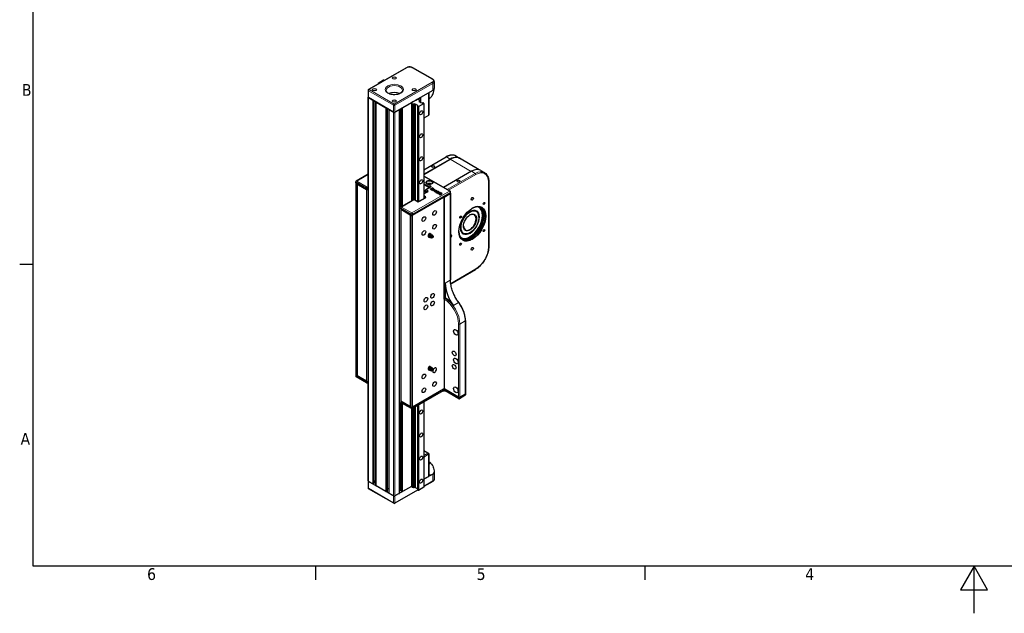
# Model space of a CAD drawing. Header units: millimetres. Extents: x 0 to 4200, y 0 to 2970.
# Tile 1 of 5: x 71 to 2164, y 0 to 1263. Entities that reach past the tile are written whole.
import ezdxf

# ---------------------------------------------------------------- set-up
doc = ezdxf.new("R2010")
doc.units = ezdxf.units.MM
doc.header["$LTSCALE"] = 7
for name, color, linetype, lineweight in [('Bordo (ISO)', 7, 'Continuous', 25), ('Visibile (ISO)', 7, 'Continuous', 25), ('Visibile sottile (ISO)', 7, 'Continuous', 13)]:
    doc.layers.add(name, color=color, linetype=linetype, lineweight=lineweight)
doc.styles.add('Testo nota (ISO)', font='tahoma.ttf')

# ---------------------------------------------------------------- blocks, each defined once
blk = doc.blocks.new('Bordi Bordo di default')
at = {"layer": 'Bordo (ISO)'}
for p, q in [((10, 74.25), (7.1, 74.25)), ((70, 10), (70, 7.1)), ((140, 10), (140, 7.1))]:
    blk.add_line(p, q, dxfattribs=at)
at = {"layer": 'Bordo (ISO)', "flags": 128}
for points in [[(10, 10), (10, 287), (410, 287), (410, 10), (10, 10)], [(210, 0), (210, 10), (207.11, 5), (212.89, 5), (210, 10)]]:
    blk.add_lwpolyline(points, dxfattribs=at)
at = {"layer": 'Bordo (ISO)', "char_height": 2.5, "attachment_point": 7, "style": 'Testo nota (ISO)'}
for s, insert in [('B', (7.59, 110.12)), ('A', (7.29, 35.88)), ('6', (34.2, 7.05)), ('5', (104.27, 7.05)), ('4', (174.13, 7.1))]:
    blk.add_mtext(s, dxfattribs=dict(at, insert=insert))

msp = doc.modelspace()

# ---------------------------------------------------------------- linework, layer by layer
at = {"layer": 'Visibile (ISO)'}
for p, q in [((893.4, 1161.1), (812.8, 1114.6)), ((949.1, 1136.6), (906.7, 1161.1)), ((844.7, 1134.4), (833, 1127.6)), ((845.4, 1134.4), (844.7, 1134.4)), ((846.3, 1133.9), (845.4, 1134.4)), ((952.5, 1131.6), (952.5, 1116.9)), ((811.8, 1112.8), (811.8, 1098.1)), ((833, 1127.6), (833, 1127.2)), ((833, 1127.2), (833.8, 1126.7)), ((833, 1127.2), (833, 1126.2)), ((949.5, 1112.8), (868.9, 1066.3)), ((811.8, 281.6), (811.8, 1098.1)), ((812.4, 1097.3), (821.5, 1092)), ((866.1, 1066.3), (812.4, 1097.3)), ((825, 276.9), (825, 1090)), ((912.8, 1091.4), (907.5, 1088.3)), ((910, 1089.8), (910, 1090)), ((916.2, 1093.6), (912.8, 1091.6)), ((912.8, 1091.6), (912.8, 1091.4)), ((913.5, 1092), (922.7, 1097.3)), ((917.9, 1093.6), (916.2, 1093.6)), ((920.2, 1092.2), (917.9, 1093.6)), ((919.8, 1091.4), (920.2, 1092.2)), ((920.8, 1090.9), (919.8, 1091.4)), ((920.2, 1092.2), (920.2, 1091.2)), ((920.4, 1088.7), (920.8, 1089.4)), ((925.3, 1085.9), (920.4, 1088.7)), ((920.8, 1088.5), (920.8, 1090.9)), ((920.8, 1089.4), (920.8, 1088.5)), ((923.2, 1087.1), (923.2, 1097.7)), ((924.1, 1098.1), (940.3, 1107.5)), ((924.1, 1086.6), (924.1, 1098.1)), ((940.9, 1107.9), (940.9, 1061)), ((828.3, 271.8), (828.3, 1088.1)), ((828.6, 1087.9), (849.8, 1075.7)), ((853.3, 260.6), (853.3, 1073.7)), ((856.6, 255.5), (856.6, 1071.8)), ((856.9, 1071.6), (866.1, 1066.3)), ((868.9, 1066.3), (878.1, 1071.6)), ((878.4, 255.5), (878.4, 1071.8)), ((881.7, 864.5), (881.7, 1073.7)), ((885.2, 1075.7), (906.4, 1087.9)), ((907.1, 1088.3), (903.7, 1086.4)), ((903.7, 1086.4), (903.7, 1085.4)), ((903.7, 1085.4), (906, 1084.1)), ((903.7, 1085.4), (903.7, 877.2)), ((906, 1084.1), (907.4, 1084.3)), ((906, 1084.1), (906, 878.6)), ((907.5, 1088.3), (907.1, 1088.3)), ((907.4, 1084.3), (908.4, 1083.7)), ((907.4, 1084.3), (907.4, 879.3)), ((908.4, 1083.7), (908.4, 879.9)), ((910.9, 1083.7), (912.1, 1083.9)), ((910.9, 1083.7), (910.9, 879.4)), ((912.1, 1083.9), (917, 1081.1)), ((912.1, 1083.9), (912.1, 878.7)), ((917, 1081.1), (916.6, 1080.4)), ((916.6, 1080.4), (916.6, 1079)), ((916.6, 1078.9), (917.9, 1078.2)), ((916.6, 1078.9), (916.6, 876.2)), ((917.9, 1078.2), (918.6, 1078.2)), ((917.9, 1078.2), (917.9, 875.9)), ((918.6, 1078.2), (930.3, 1085)), ((918.6, 1078.2), (918.6, 876)), ((926.5, 1086.1), (925.3, 1085.9)), ((930.3, 1085.4), (929, 1086.1)), ((930.3, 1085), (930.3, 1085.4)), ((930.3, 1085), (930.3, 882.4)), ((939.9, 1059.3), (930.3, 1053.7)), ((930.3, 944), (977.5, 971.3)), ((930.3, 934.4), (986.3, 966.7)), ((930.3, 934), (986.3, 966.3)), ((998.5, 973.2), (1006.3, 968.7)), ((1048.2, 943.9), (1006, 968.2)), ((1051.6, 942.5), (1059.3, 938)), ((811.8, 934.4), (786.6, 919.8)), ((985.9, 898.2), (930.3, 930.3)), ((1031.6, 940.6), (972, 906.2)), ((785.6, 915.7), (785.6, 918.1)), ((785.6, 915.7), (785.6, 507.4)), ((788.3, 913.6), (786.2, 914.8)), ((786.2, 914.8), (808.1, 902.2)), ((788.3, 505.4), (788.3, 913.6)), ((788.3, 913.6), (808.1, 902.2)), ((788.3, 913.6), (788.3, 505.4)), ((810.9, 902.2), (811.8, 902.7)), ((810.9, 902.2), (811.8, 902.7)), ((930.3, 912.4), (941.9, 905.8)), ((930.3, 912.4), (941.9, 905.8)), ((943.6, 906.8), (934.4, 901.5)), ((946.4, 904.3), (944.1, 903)), ((944.1, 903), (946.7, 901.5)), ((944.1, 902.7), (944.1, 903)), ((944.1, 902.7), (946.7, 901.2)), ((945.2, 903.1), (946.3, 903.7)), ((947.2, 901.9), (945.2, 903.1)), ((945.5, 902.9), (946.3, 903.4)), ((946.3, 903.7), (948.4, 902.5)), ((946.3, 903.4), (946.3, 903.7)), ((946.3, 903.4), (948.4, 902.2)), ((948.9, 902.9), (946.4, 904.3)), ((946.7, 901.5), (947.2, 901.9)), ((946.7, 901.2), (946.7, 901.5)), ((946.7, 901.2), (947.2, 901.5)), ((947.2, 901.5), (947.2, 901.9)), ((947.9, 905.2), (947.3, 904.9)), ((947.3, 904.6), (947.3, 904.9)), ((947.3, 904.9), (949.9, 903.4)), ((947.3, 904.6), (949.9, 903.1)), ((950.5, 903.7), (947.9, 905.2)), ((948.4, 902.5), (948.9, 902.9)), ((948.4, 902.2), (948.9, 902.5)), ((948.4, 902.2), (948.4, 902.5)), ((951.1, 903.4), (948.7, 900.4)), ((948.7, 900.4), (949.2, 900.1)), ((948.7, 900.1), (948.7, 900.4)), ((948.9, 902.5), (948.9, 902.9)), ((949.2, 900.1), (954.5, 901.4)), ((949.2, 899.7), (954.5, 901.1)), ((949.9, 903.4), (950.5, 903.7)), ((949.9, 903.1), (950.5, 903.4)), ((949.9, 903.1), (949.9, 903.4)), ((949.9, 900.8), (951.7, 903.1)), ((953.9, 901.8), (949.9, 900.8)), ((950.2, 900.8), (951.7, 902.7)), ((950.5, 903.4), (950.5, 903.7)), ((951.7, 903.1), (951.1, 903.4)), ((951.7, 902.7), (951.7, 903.1)), ((954.5, 901.4), (953.9, 901.8)), ((954.5, 901.1), (954.5, 901.4)), ((1068.2, 918.9), (1068.2, 780.1)), ((908.2, 879.8), (882.1, 864.7)), ((906.4, 847.1), (986.3, 893.2)), ((973.6, 885.8), (906.4, 847.1)), ((916.2, 876.4), (910.2, 879.8)), ((932.6, 883.7), (919.9, 876.4)), ((937.2, 896.6), (930.3, 892.6)), ((930.3, 883.1), (930.9, 882.7)), ((933.4, 897.3), (933.4, 899.7)), ((934, 896.5), (935.5, 895.6)), ((948.7, 900.1), (949.2, 899.7)), ((949.2, 899.7), (949.2, 900.1)), ((952.3, 898.5), (952.3, 898.9)), ((953.7, 899.7), (953.1, 900)), ((953.7, 899.4), (953.7, 899.7)), ((959.8, 898.4), (956, 896.2)), ((956, 896.2), (958.6, 894.7)), ((956, 895.8), (956, 896.2)), ((956, 895.8), (958.6, 894.3)), ((956.8, 900.1), (956.2, 899.8)), ((956.2, 899.4), (956.2, 899.8)), ((957.1, 896.2), (960.4, 898)), ((959.1, 895), (957.1, 896.2)), ((957.4, 896), (960.4, 897.7)), ((957.5, 898.8), (957.5, 899.1)), ((958.6, 894.7), (959.1, 895)), ((958.6, 894.3), (959.1, 894.7)), ((958.6, 894.3), (958.6, 894.7)), ((959.1, 894.7), (959.1, 895)), ((960.4, 898), (959.8, 898.4)), ((962.2, 897), (959.8, 893.9)), ((959.8, 893.9), (960.4, 893.6)), ((959.8, 893.6), (959.8, 893.9)), ((959.8, 893.6), (960.4, 893.3)), ((960.4, 897.7), (960.4, 898)), ((960.4, 893.6), (965.7, 895)), ((960.4, 893.3), (965.7, 894.7)), ((960.4, 893.3), (960.4, 893.6)), ((961.1, 894.3), (962.9, 896.6)), ((965, 895.4), (961.1, 894.3)), ((961.4, 894.4), (962.9, 896.3)), ((962.9, 896.6), (962.2, 897)), ((963.3, 892.6), (962.7, 892.3)), ((962.7, 892.3), (965.3, 890.8)), ((962.7, 892), (962.7, 892.3)), ((962.7, 892), (965.3, 890.5)), ((962.9, 896.3), (962.9, 896.6)), ((965.9, 891.1), (963.3, 892.6)), ((966.5, 894.5), (964.4, 893.3)), ((964.4, 893.3), (967, 891.8)), ((964.4, 892.9), (964.4, 893.3)), ((964.4, 892.9), (967, 891.4)), ((965.7, 895), (965, 895.4)), ((965.3, 890.8), (965.9, 891.1)), ((965.3, 890.5), (965.9, 890.8)), ((965.3, 890.5), (965.3, 890.8)), ((965.5, 893.3), (966.5, 893.9)), ((967.6, 892.1), (965.5, 893.3)), ((965.7, 894.7), (965.7, 895)), ((965.8, 893.1), (966.5, 893.5)), ((965.9, 890.8), (965.9, 891.1)), ((969.1, 893), (966.5, 894.5)), ((966.5, 893.9), (968.5, 892.7)), ((966.5, 893.5), (966.5, 893.9)), ((966.5, 893.5), (968.5, 892.3)), ((967, 891.8), (967.6, 892.1)), ((967, 891.4), (967, 891.8)), ((967, 891.4), (967.6, 891.8)), ((967.6, 891.8), (967.6, 892.1)), ((968.5, 892.7), (969.1, 893)), ((968.5, 892.3), (969.1, 892.7)), ((968.5, 892.3), (968.5, 892.7)), ((969.1, 892.7), (969.1, 893)), ((973.6, 885.8), (986.3, 893.2)), ((973.6, 668.3), (973.6, 885.8)), ((973.6, 885.8), (973.6, 477.6)), ((986.9, 894), (986.9, 896.5)), ((986.9, 894), (986.9, 709.6)), ((881.1, 860.5), (881.1, 863)), ((881.1, 860.5), (881.1, 452.3)), ((881.6, 859.7), (901.4, 848.3)), ((881.6, 859.7), (903.6, 847.1)), ((901.4, 848.3), (901.4, 440)), ((901.4, 848.3), (903.6, 847.1)), ((901.4, 848.3), (901.4, 440)), ((1041.8, 855.8), (1041.4, 856)), ((1047.5, 842.8), (1047.5, 843.2)), ((939.1, 803), (940.8, 802)), ((939.6, 804.9), (939.6, 805)), ((939.6, 802.1), (939.6, 802.1)), ((940.5, 806.7), (942.2, 805.7)), ((940.5, 801), (942.2, 800)), ((941.7, 807.6), (941.8, 807.7)), ((941.7, 803.7), (941.7, 803.8)), ((941.7, 800.9), (941.7, 800.9)), ((943.4, 808.3), (945.1, 807.4)), ((943.8, 806.4), (943.9, 806.4)), ((943.9, 806.4), (943.9, 806.4)), ((948.1, 798.7), (946.6, 798.6)), ((950.2, 802.3), (949.6, 803.7)), ((1014.3, 808.1), (1013.9, 808.3)), ((1028.4, 809.7), (1028, 809.5)), ((987.5, 701.3), (1040.3, 731.8)), ((975.7, 702.6), (975.7, 671.2)), ((975, 670.8), (975.7, 671.2)), ((1018.7, 623), (1018.7, 467.4)), ((940.5, 523.8), (942.2, 522.9)), ((941.8, 524.8), (941.7, 524.8)), ((943.4, 525.5), (945.1, 524.5)), ((943.9, 523.6), (943.8, 523.5)), ((943.9, 523.6), (943.9, 523.6)), ((785.6, 507.4), (785.6, 505)), ((786.2, 506.6), (788.3, 505.4)), ((808.1, 493.9), (786.2, 506.6)), ((808.5, 490.6), (786.6, 503.2)), ((788.3, 505.4), (808.1, 493.9)), ((939.1, 520.2), (940.8, 519.2)), ((939.6, 522.2), (939.6, 522.1)), ((939.6, 519.3), (939.6, 519.2)), ((940.5, 518.1), (942.2, 517.2)), ((941.7, 521), (941.7, 520.9)), ((941.7, 518.1), (941.7, 518)), ((948.1, 515.9), (946.6, 515.8)), ((950.2, 519.5), (949.6, 520.9)), ((811.8, 491.3), (810.5, 490.6)), ((810.9, 493.9), (811.8, 494.4)), ((811.8, 494.4), (810.9, 493.9)), ((971.7, 473.4), (906, 435.5)), ((973.6, 477.6), (906.4, 438.8)), ((972.2, 476.8), (906.4, 438.8)), ((973.6, 477.6), (1004, 460)), ((1004, 460), (975, 476.8)), ((1004.4, 456.7), (975.4, 473.4)), ((1017.7, 463.2), (1006.4, 456.7)), ((1006.8, 460), (1018.1, 466.6)), ((1018.1, 466.6), (1006.8, 460)), ((1018.7, 467.4), (1018.7, 464.9)), ((881.1, 452.3), (881.1, 449.8)), ((881.6, 451.5), (901.4, 440)), ((903.6, 438.8), (881.6, 451.5)), ((881.7, 260.6), (881.7, 448.4)), ((904, 435.5), (882.1, 448.1)), ((903.6, 438.8), (901.4, 440)), ((916.6, 441.6), (916.6, 262.4)), ((917.9, 442.3), (917.9, 261.7)), ((918.6, 442.7), (918.6, 261.7)), ((930.3, 449.5), (930.3, 268.5)), ((903.7, 435.6), (903.7, 268.9)), ((906, 435.5), (906, 267.6)), ((907.4, 436.3), (907.4, 267.8)), ((908.4, 436.8), (908.4, 267.2)), ((910.9, 438.3), (910.9, 267.2)), ((912.1, 439), (912.1, 267.4)), ((930.3, 346.5), (939.9, 340.9)), ((940.9, 339.2), (940.9, 291.8)), ((949.5, 296.3), (930.3, 285.3)), ((952.5, 300.4), (952.5, 285.7)), ((811.8, 281.6), (811.8, 266.9)), ((821.5, 275.5), (812.4, 280.8)), ((866.1, 249.8), (812.4, 280.8)), ((824.7, 276.5), (823, 275.5)), ((828.3, 280.9), (825, 280.9)), ((930.3, 285.3), (940.3, 291)), ((949.1, 280.7), (930.3, 269.9)), ((866.5, 234.2), (812.8, 265.2)), ((849.8, 259.2), (828.6, 271.4)), ((853, 260.2), (851.2, 259.2)), ((856.6, 264.6), (853.3, 264.6)), ((866.1, 249.8), (856.9, 255.1)), ((917, 262.2), (868.5, 234.2)), ((903.7, 269.9), (868.9, 249.8)), ((878.1, 255.1), (868.9, 249.8)), ((881.7, 264.6), (878.4, 264.6)), ((883.8, 259.2), (882, 260.2)), ((903.7, 269.9), (885.2, 259.2)), ((906, 267.6), (903.7, 268.9)), ((907.4, 267.8), (906, 267.6)), ((908.4, 267.2), (907.4, 267.8)), ((912.1, 267.4), (910.9, 267.2)), ((916.6, 264.8), (912.1, 267.4)), ((917.9, 261.7), (916.6, 262.4)), ((918.6, 261.7), (917.9, 261.7)), ((930.3, 268.5), (918.6, 261.7))]:
    msp.add_line(p, q, dxfattribs=at)
for centre, radius, start, end in [((813.8, 1112.8), 2, 120, 180), ((938.9, 1061), 2, 300, 0), ((787.6, 918.1), 2, 120, 180), ((935.4, 899.7), 2, 120, 180), ((909.2, 878.1), 2, 60, 120), ((984.9, 896.5), 2, 0, 60), ((883.1, 863), 2, 120, 180), ((947.1, 801.7), 3.25, 194.844, 253.068), ((947.1, 801.7), 3.25, 46.932, 105.156), ((787.6, 505), 2, 180, 240), ((947.1, 518.9), 3.25, 194.844, 253.068), ((947.1, 518.9), 3.25, 46.932, 105.156), ((809.5, 492.3), 2, 240, 300), ((1016.7, 464.9), 2, 300, 0), ((883.1, 449.8), 2, 180, 240), ((1005.4, 458.4), 2, 240, 300), ((905, 437.2), 2, 240, 300), ((938.9, 339.2), 2, 0, 60), ((813.8, 266.9), 2, 180, 240), ((867.5, 235.9), 2, 240, 300)]:
    msp.add_arc(centre, radius, start, end, dxfattribs=at)
for centre, major_axis in [((867.5, 1139), (-4.19, 0)), ((825.1, 1114.5), (-4.19, 0)), ((909.9, 1114.5), (-4.19, 0)), ((867.5, 1090), (-4.19, 0)), ((924.5, 1065.3), (-2.37, -4.11)), ((924.5, 1065.3), (2.37, 4.11)), ((924.5, 1016.3), (-2.37, -4.11)), ((924.5, 1016.3), (2.37, 4.11)), ((924.5, 967.3), (-2.37, -4.11)), ((924.5, 967.3), (2.37, 4.11)), ((950.2, 950.8), (-3.32, 0)), ((924.5, 918.3), (-2.37, -4.11)), ((924.5, 918.3), (2.37, 4.11)), ((1004, 919.7), (-3.32, 0)), ((1033.3, 882), (-1.66, -2.88)), ((1033.3, 828.9), (-20.2, -35.1)), ((1028.4, 831.8), (13.5, 23.4)), ((1058.3, 872.2), (-1.23, -2.13)), ((930.4, 838.9), (2.75, 4.76)), ((930.4, 838.9), (2.75, 4.76)), ((953.1, 852), (2.75, 4.76)), ((953.1, 852), (2.75, 4.76)), ((1008.3, 843.3), (-1.23, -2.13)), ((1028.4, 831.8), (-9.7, -16.9)), ((953.1, 822.6), (2.75, 4.76)), ((953.1, 822.6), (2.75, 4.76)), ((1058.3, 814.5), (-1.23, -2.13)), ((930.4, 809.5), (2.75, 4.76)), ((930.4, 809.5), (2.75, 4.76)), ((948.7, 800.8), (1.12, 1.95)), ((1008.3, 785.6), (-1.23, -2.13)), ((1033.3, 775.8), (-1.66, -2.88)), ((934.7, 667.4), (2.75, 4.76)), ((934.7, 667.4), (2.75, 4.76)), ((948.8, 675.6), (2.75, 4.76)), ((948.8, 675.6), (2.75, 4.76)), ((934.7, 651.1), (2.75, 4.76)), ((934.7, 651.1), (2.75, 4.76)), ((948.8, 659.3), (2.75, 4.76)), ((948.8, 659.3), (2.75, 4.76)), ((998.3, 598), (-3.37, 5.85)), ((994.8, 553.1), (-2.8, 4.85)), ((994.8, 553.1), (-2.8, 4.85)), ((994.8, 524.5), (-2.8, 4.85)), ((994.8, 524.5), (-2.8, 4.85)), ((998.3, 536.8), (-3.37, 5.85)), ((930.4, 504.1), (2.75, 4.76)), ((930.4, 504.1), (2.75, 4.76)), ((948.7, 518), (1.13, 1.95)), ((953.1, 487.8), (2.75, 4.76)), ((953.1, 487.8), (2.75, 4.76)), ((998.3, 475.6), (-3.37, 5.85)), ((930.4, 474.7), (2.75, 4.76)), ((930.4, 474.7), (2.75, 4.76)), ((924.5, 428.4), (-2.37, -4.11)), ((924.5, 428.4), (2.37, 4.11)), ((924.5, 379.4), (-2.37, -4.11)), ((924.5, 379.4), (2.37, 4.11)), ((924.5, 330.4), (-2.37, -4.11)), ((924.5, 330.4), (2.37, 4.11)), ((924.5, 281.4), (-2.37, -4.11)), ((924.5, 281.4), (2.37, 4.11))]:
    msp.add_ellipse(centre, major_axis=major_axis, ratio=0.57735, dxfattribs=at)
for centre, major_axis, ratio, start_param, end_param in [((942.5, 1116.9), (10, 0), 0.57735, 5.497787, 6.283185), ((942.5, 1116.9), (10, 0), 0.57735, 5.497787, 6.283185), ((813.8, 1098.1), (-2, 0), 0.57735, 0, 0.785398), ((813.8, 1098.1), (-2, 0), 0.57735, 0, 0.785398), ((867.5, 1098.1), (-17.5, 0), 0.57735, 4.009377, 5.415401), ((922.7, 1090.1), (-2.31, 0), 0.57735, 5.690316, 6.855341), ((942.5, 1097.3), (-1.8, 0), 0.57735, 0.569844, 2.571748), ((909.6, 1082.6), (2.31, 0), 0.57735, 0.99864, 2.163665), ((914.7, 1079.7), (2.31, 0), 0.57735, 5.690316, 6.855341), ((927.7, 1087.2), (-2.31, 0), 0.57735, 0.99864, 2.163665), ((867.5, 1067.1), (2, 0), 0.57735, 3.926991, 5.497787), ((867.5, 1067.1), (-2, 0), 0.57735, 0.785398, 2.356194), ((986.3, 934), (20, 34.6), 0.57735, 6.124906, 7.068583), ((986.3, 934), (19.7, 34.2), 0.57735, 0, 0.785398), ((1031.6, 907.9), (20, 34.6), 0.57735, 0, 0.785398), ((787.6, 915.7), (-2, 0), 0.57735, 0, 0.785398), ((787.6, 915.7), (-2, 0), 0.57735, 0, 0.785398), ((809.5, 903), (2, 0), 0.57735, 3.926991, 5.497787), ((809.5, 903), (2, 0), 0.57735, 3.926991, 5.497787), ((942.5, 912.8), (3.75, 0), 0.57735, 0.269889, 2.871704), ((935.4, 897.3), (-2, 0), 0.57735, 0, 0.785398), ((954.9, 899), (-2.6, -0.19), 0.573272, 5.41401, 10.126403), ((954.9, 898.7), (-2.6, -0.19), 0.573272, 6.241598, 9.383191), ((954.9, 899), (-1.78, -0.19), 0.568713, 5.376287, 10.08869), ((954.9, 898.7), (-1.78, -0.19), 0.568713, 5.376287, 6.062674), ((954.9, 898.7), (-1.78, -0.19), 0.568713, 3.242438, 3.805505), ((984.9, 894), (2, 0), 0.57735, 5.497787, 6.283185), ((984.9, 894), (2, 0), 0.57735, 5.497787, 6.283185), ((883.1, 860.5), (-2, 0), 0.57735, 0, 0.785398), ((883.1, 860.5), (-2, 0), 0.57735, 0, 0.785398), ((1033, 829.1), (20, 34.6), 0.57735, 2.362425, 7.062353), ((1030.1, 830.7), (18.7, 32.5), 0.57735, 2.750446, 6.674332), ((1030.5, 830.5), (-19, -32.9), 0.57735, 5.926078, 9.781886), ((1028.4, 831.8), (-18.7, -32.5), 0.57735, 0.047158, 3.094435), ((1030.5, 830.5), (20, 34.6), 0.57735, 3.203504, 6.221274), ((905, 847.9), (-2, 0), 0.57735, 0.785398, 2.356194), ((905, 847.9), (2, 0), 0.57735, 3.926991, 5.497787), ((1028, 832), (9.5, 16.5), 0.57735, 2.369267, 7.055511), ((1028, 832), (13.7, 23.8), 0.57735, 5.497787, 7.511582), ((1028, 832), (-13.8, -23.8), 0.57735, 5.054789, 7.068583), ((943.9, 803.6), (-1.75, -3.03), 0.57735, 3.926991, 6.728184), ((943.9, 803.5), (-1.75, -3.03), 0.57735, 4.990257, 6.005318), ((943.9, 803.5), (-1.75, -3.03), 0.57735, 3.943059, 4.95812), ((943.9, 803.5), (-1.75, -3.03), 0.57735, 6.037454, 6.795356), ((945.7, 802.5), (-1.32, -2.29), 0.57735, 3.667552, 5.757226), ((943.9, 803.6), (1.75, 3.03), 0.57735, 5.838186, 7.063603), ((943.9, 803.6), (1.75, 3.03), 0.57735, 0.780418, 0.785398), ((943.9, 803.5), (-1.75, -3.03), 0.57735, 3.910168, 3.910922), ((947.5, 801.5), (1.6, 2.77), 0.57735, 5.890646, 9.817317), ((987.4, 802.4), (1.66, 2.88), 0.57735, 3.723522, 7.272052), ((1014.6, 680.2), (27.5, -47.6), 0.57735, 3.926991, 4.915423), ((975, 669.1), (1, 1.73), 0.57735, 0.785398, 2.356194), ((975.7, 634.4), (22.5, -39), 0.57735, 1.77383, 2.356194), ((943.9, 520.7), (-1.75, -3.03), 0.57735, 3.926991, 6.728184), ((943.9, 520.7), (-1.75, -3.03), 0.57735, 3.943059, 4.95812), ((943.9, 520.7), (1.75, 3.03), 0.57735, 5.838186, 7.063603), ((943.9, 520.7), (1.75, 3.03), 0.57735, 0.780418, 0.785398), ((943.9, 520.7), (-1.75, -3.03), 0.57735, 3.910168, 3.910922), ((787.6, 507.4), (-2, 0), 0.57735, 0, 0.785398), ((787.6, 507.4), (-2, 0), 0.57735, 0, 0.785398), ((943.9, 520.7), (-1.75, -3.03), 0.57735, 4.990257, 6.005318), ((943.9, 520.7), (-1.75, -3.03), 0.57735, 6.037454, 6.795356), ((945.7, 519.7), (1.33, 2.29), 0.57735, 0.525959, 2.615633), ((947.5, 518.7), (-1.6, -2.77), 0.57735, 2.749053, 6.675725), ((953.1, 517.2), (2.75, 4.76), 0.57735, 1.983483, 7.860039), ((953.1, 517.2), (2.75, 4.76), 0.57735, 1.983483, 7.860039), ((809.5, 494.7), (2, 0), 0.57735, 3.926991, 5.497787), ((809.5, 494.7), (-2, 0), 0.57735, 0.785398, 2.356194), ((973.6, 476), (-2, 0), 0.57735, 3.926991, 5.497787), ((1016.7, 467.4), (2, 0), 0.57735, 5.497787, 6.283185), ((1016.7, 467.4), (2, 0), 0.57735, 5.497787, 6.283185), ((883.1, 452.3), (-2, 0), 0.57735, 0, 0.785398), ((883.1, 452.3), (-2, 0), 0.57735, 0, 0.785398), ((1005.4, 460.9), (2, 0), 0.57735, 3.926991, 5.497787), ((1005.4, 460.9), (-2, 0), 0.57735, 0.785398, 2.356194), ((905, 439.6), (2, 0), 0.57735, 3.926991, 5.497787), ((905, 439.6), (-2, 0), 0.57735, 0.785398, 2.356194), ((942.5, 320), (1.8, 0), 0.57735, 3.692172, 8.874198), ((942.5, 300.4), (10, 0), 0.57735, 4.558226, 6.287837), ((942.5, 300.4), (10, 0), 0.57735, 5.497787, 6.287837), ((813.8, 281.6), (-2, 0), 0.57735, 0, 0.785398), ((813.8, 281.6), (-2, 0), 0.57735, 0, 0.785398), ((822.2, 275.9), (-1, 0), 0.57735, 0.785398, 2.356194), ((824, 276.9), (1, 0), 0.57735, 5.497787, 6.283185), ((825.1, 281.6), (-4.19, 0), 0.57735, 1.556312, 2.456356), ((938.9, 291.8), (2, 0), 0.57735, 5.497787, 6.283185), ((829.3, 271.8), (-1, 0), 0.57735, 0, 0.785398), ((850.5, 259.6), (-1, 0), 0.57735, 0.785398, 2.356194), ((852.3, 260.6), (1, 0), 0.57735, 5.497787, 6.283185), ((857.6, 255.5), (-1, 0), 0.57735, 0, 0.785398), ((877.4, 255.5), (1, 0), 0.57735, 5.497787, 6.283185), ((882.7, 260.6), (-1, 0), 0.57735, 0, 0.785398), ((884.5, 259.6), (-1, 0), 0.57735, 0.785398, 2.356194), ((909.6, 266.1), (-2.31, 0), 0.57735, 4.140233, 5.305258), ((867.5, 250.6), (-2, 0), 0.57735, 0.785398, 2.356194), ((867.5, 250.6), (-2, 0), 0.57735, 0.785398, 2.356194)]:
    msp.add_ellipse(centre, major_axis=major_axis, ratio=ratio, start_param=start_param, end_param=end_param, dxfattribs=at)
for points, knots in [([(906.7, 1161.1), (905.9, 1161.5), (905.1, 1161.9), (903.3, 1162.4), (902.4, 1162.6), (900.5, 1162.7), (899.5, 1162.7), (897.6, 1162.6), (896.7, 1162.4), (895, 1161.9), (894.1, 1161.5), (893.4, 1161.1)], [4.712389, 4.712389, 4.712389, 4.712389, 5.026548, 5.026548, 5.340708, 5.340708, 5.654867, 5.654867, 5.969026, 5.969026, 6.283185, 6.283185, 6.283185, 6.283185]), ([(952.5, 1131.6), (952.5, 1132), (952.4, 1132.5), (952.2, 1133.3), (952, 1133.7), (951.6, 1134.4), (951.4, 1134.7), (950.8, 1135.3), (950.5, 1135.6), (949.8, 1136.2), (949.5, 1136.4), (949.1, 1136.6)], [3.9269908, 3.9269908, 3.9269908, 3.9269908, 4.0840704, 4.0840704, 4.2411501, 4.2411501, 4.3982297, 4.3982297, 4.5553093, 4.5553093, 4.712389, 4.712389, 4.712389, 4.712389]), ([(885, 1112.8), (885, 1111.7), (884.6, 1110.6), (883.1, 1108.6), (882.1, 1107.7), (879.7, 1106.2), (878.3, 1105.6), (875.2, 1104.5), (873.5, 1104.1), (869.9, 1103.6), (868, 1103.5), (864.2, 1103.7), (862.4, 1103.9), (859, 1104.7), (857.4, 1105.3), (854.6, 1106.6), (853.4, 1107.3), (851.6, 1109), (851, 1109.8), (850.2, 1111.4), (850, 1112.1), (850, 1112.8)], [2.356194, 2.356194, 2.356194, 2.356194, 2.776392, 2.776392, 3.092284, 3.092284, 3.392995, 3.392995, 3.696334, 3.696334, 4.002603, 4.002603, 4.309513, 4.309513, 4.614551, 4.614551, 4.916084, 4.916084, 5.219398, 5.219398, 5.497787, 5.497787, 5.497787, 5.497787]), ([(944, 1096.8), (944.6, 1097.3), (945.3, 1098), (946.7, 1099.7), (947.5, 1100.7), (948.9, 1103.1), (949.7, 1104.5), (950.9, 1107.6), (951.5, 1109.3), (952.2, 1113), (952.4, 1114.9), (952.5, 1116.9)], [3.3571464, 3.3571464, 3.3571464, 3.3571464, 3.4701849, 3.4701849, 3.5832234, 3.5832234, 3.6962619, 3.6962619, 3.8093003, 3.8093003, 3.9223388, 3.9223388, 3.9223388, 3.9223388]), ([(998.5, 973.2), (997.4, 973.8), (996.1, 974.3), (993.5, 975), (992.1, 975.2), (989.3, 975.2), (987.9, 975.1), (985, 974.5), (983.5, 974), (980.5, 972.9), (979, 972.1), (977.5, 971.3)], [2.3561945, 2.3561945, 2.3561945, 2.3561945, 2.5132741, 2.5132741, 2.6703538, 2.6703538, 2.8274334, 2.8274334, 2.984513, 2.984513, 3.1415927, 3.1415927, 3.1415927, 3.1415927]), ([(949.8, 918.3), (949.8, 918.3), (949.8, 918.3), (949.5, 918.6), (949.2, 918.9), (948.5, 919.4), (948.1, 919.6), (947.3, 920.1), (946.8, 920.3), (945.9, 920.8), (945.5, 921), (945, 921.1), (945, 921.1), (945, 921.1)], [-0.0020185, -0.0020185, -0.0020185, -0.0020185, 0, 0, 0.1666848, 0.1666848, 0.3419373, 0.3419373, 0.5171899, 0.5171899, 0.6838747, 0.6838747, 0.6858932, 0.6858932, 0.6858932, 0.6858932]), ([(1059.3, 938), (1060.5, 937.4), (1061.5, 936.6), (1063.4, 934.6), (1064.3, 933.5), (1065.7, 931.1), (1066.3, 929.8), (1067.3, 927), (1067.6, 925.5), (1068.1, 922.3), (1068.2, 920.6), (1068.2, 918.9)], [3.9269908, 3.9269908, 3.9269908, 3.9269908, 4.0840704, 4.0840704, 4.2411501, 4.2411501, 4.3982297, 4.3982297, 4.5553093, 4.5553093, 4.712389, 4.712389, 4.712389, 4.712389]), ([(935.1, 915.4), (935.1, 915.4), (935.1, 915.4), (935.3, 915.2), (935.6, 915), (936.3, 914.4), (936.7, 914.1), (937.7, 913.5), (938.2, 913.3), (939.2, 912.9), (939.5, 912.8), (939.9, 912.6), (939.9, 912.6), (939.9, 912.6)], [-0.0018465, -0.0018465, -0.0018465, -0.0018465, 0, 0, 0.1349617, 0.1349617, 0.3422781, 0.3422781, 0.5495945, 0.5495945, 0.6845562, 0.6845562, 0.6864027, 0.6864027, 0.6864027, 0.6864027]), ([(948, 914.6), (947.8, 914.4), (947.6, 914.2), (947, 913.8), (946.6, 913.6), (945.7, 913.2), (945.2, 913.1), (944, 912.8), (943.4, 912.8), (942.2, 912.7), (941.5, 912.8), (940.3, 912.9), (939.7, 913.1), (938.7, 913.4), (938.3, 913.6), (937.6, 914), (937.3, 914.2), (937, 914.5), (937, 914.6), (936.9, 914.6)], [1.205932, 1.205932, 1.205932, 1.205932, 1.48861, 1.48861, 1.752544, 1.752544, 2.025433, 2.025433, 2.30732, 2.30732, 2.593201, 2.593201, 2.877069, 2.877069, 3.153101, 3.153101, 3.418758, 3.418758, 3.506456, 3.506456, 3.506456, 3.506456]), ([(943.6, 906.8), (943.6, 906.8), (943.7, 906.8), (943.8, 906.9), (943.8, 906.9), (943.8, 906.9), (943.8, 907), (943.8, 907)], [4.712389, 4.712389, 4.712389, 4.712389, 4.8694686, 4.8694686, 5.0265482, 5.0265482, 5.0928775, 5.0928775, 5.0928775, 5.0928775]), ([(932.6, 883.7), (932.7, 883.7), (932.7, 883.8), (932.8, 883.8), (932.8, 883.9), (932.9, 883.9), (932.9, 883.9), (932.9, 883.9)], [4.712389, 4.712389, 4.712389, 4.712389, 4.8694686, 4.8694686, 5.0265482, 5.0265482, 5.0928775, 5.0928775, 5.0928775, 5.0928775]), ([(937.2, 896.6), (937.3, 896.6), (937.3, 896.6), (937.4, 896.7), (937.4, 896.7), (937.5, 896.7), (937.5, 896.7), (937.5, 896.7)], [4.712389, 4.712389, 4.712389, 4.712389, 4.8694686, 4.8694686, 5.0265482, 5.0265482, 5.0928775, 5.0928775, 5.0928775, 5.0928775]), ([(916.2, 876.4), (916.3, 876.3), (916.4, 876.2), (916.7, 876.1), (916.9, 876.1), (917.3, 876), (917.5, 876), (918, 875.9), (918.2, 875.9), (918.7, 876), (918.9, 876), (919.3, 876.1), (919.5, 876.2), (919.7, 876.3), (919.8, 876.3), (919.9, 876.4)], [3.141593, 3.141593, 3.141593, 3.141593, 3.348316, 3.348316, 3.571778, 3.571778, 3.810832, 3.810832, 4.058807, 4.058807, 4.306471, 4.306471, 4.544135, 4.544135, 4.712389, 4.712389, 4.712389, 4.712389]), ([(1013.9, 808.3), (1012.4, 809.2), (1011.2, 810.5), (1009.5, 813.8), (1008.9, 815.8), (1008.4, 820.2), (1008.5, 822.6), (1009.3, 827.7), (1010, 830.4), (1012.1, 835.8), (1013.4, 838.4), (1016.4, 843.4), (1018.2, 845.8), (1021.9, 849.9), (1024, 851.7), (1028, 854.6), (1030.1, 855.7), (1034, 857), (1035.9, 857.3), (1039, 857), (1040.3, 856.6), (1041.4, 856)], [0.785398, 0.785398, 0.785398, 0.785398, 1.130952, 1.130952, 1.455027, 1.455027, 1.769228, 1.769228, 2.08351, 2.08351, 2.398819, 2.398819, 2.714445, 2.714445, 3.029524, 3.029524, 3.343526, 3.343526, 3.6587, 3.6587, 3.926991, 3.926991, 3.926991, 3.926991]), ([(943.1, 800.4), (943.1, 800.4), (943.2, 800.4), (943.3, 800.4), (943.4, 800.4), (943.6, 800.4), (943.7, 800.4), (943.9, 800.4), (944, 800.3), (944.1, 800.3), (944.1, 800.3), (944.1, 800.3)], [0.3403993, 0.3403993, 0.3403993, 0.3403993, 0.4164524, 0.4164524, 0.4925056, 0.4925056, 0.5685588, 0.5685588, 0.644612, 0.644612, 0.6494434, 0.6494434, 0.6494434, 0.6494434]), ([(946.8, 805), (946.8, 805), (946.8, 805), (946.7, 805.1), (946.7, 805.2), (946.5, 805.3), (946.5, 805.4), (946.4, 805.6), (946.3, 805.6), (946.3, 805.8), (946.2, 805.8), (946.2, 805.9)], [4.0629456, 4.0629456, 4.0629456, 4.0629456, 4.067777, 4.067777, 4.1438302, 4.1438302, 4.2198834, 4.2198834, 4.2959365, 4.2959365, 4.3719897, 4.3719897, 4.3719897, 4.3719897]), ([(1068.2, 780.1), (1068.2, 776.7), (1067.7, 773), (1065.9, 765.6), (1064.6, 761.8), (1061.2, 754.4), (1059.1, 750.8), (1054.4, 744.1), (1051.8, 741.1), (1046.2, 735.8), (1043.3, 733.6), (1040.3, 731.8)], [4.712389, 4.712389, 4.712389, 4.712389, 5.026548, 5.026548, 5.340708, 5.340708, 5.654867, 5.654867, 5.969026, 5.969026, 6.283185, 6.283185, 6.283185, 6.283185]), ([(1004.6, 661.4), (1002.5, 664.3), (1000.4, 667.4), (996.7, 673.8), (995.1, 677), (992.1, 683.7), (990.9, 687.1), (988.9, 693.7), (988.2, 697.1), (987.1, 703.5), (986.9, 706.6), (986.9, 709.6)], [0.5823642, 0.5823642, 0.5823642, 0.5823642, 0.7800507, 0.7800507, 0.9777371, 0.9777371, 1.1754235, 1.1754235, 1.3731099, 1.3731099, 1.5707963, 1.5707963, 1.5707963, 1.5707963]), ([(1018.7, 623), (1018.7, 625.4), (1018.5, 627.9), (1017.7, 633.1), (1017.1, 635.8), (1015.5, 641.1), (1014.5, 643.8), (1012.2, 649), (1010.9, 651.6), (1007.9, 656.7), (1006.3, 659.1), (1004.6, 661.4)], [1.5707963, 1.5707963, 1.5707963, 1.5707963, 1.7684827, 1.7684827, 1.9661692, 1.9661692, 2.1638556, 2.1638556, 2.361542, 2.361542, 2.5592284, 2.5592284, 2.5592284, 2.5592284]), ([(943.1, 517.6), (943.1, 517.6), (943.2, 517.6), (943.3, 517.6), (943.4, 517.6), (943.6, 517.6), (943.7, 517.6), (943.9, 517.5), (944, 517.5), (944.1, 517.5), (944.1, 517.5), (944.1, 517.5)], [0.3403993, 0.3403993, 0.3403993, 0.3403993, 0.4164524, 0.4164524, 0.4925056, 0.4925056, 0.5685588, 0.5685588, 0.644612, 0.644612, 0.6494434, 0.6494434, 0.6494434, 0.6494434]), ([(946.8, 522.2), (946.8, 522.2), (946.8, 522.2), (946.7, 522.3), (946.7, 522.3), (946.5, 522.5), (946.5, 522.6), (946.4, 522.7), (946.3, 522.8), (946.3, 522.9), (946.2, 523), (946.2, 523)], [4.0629456, 4.0629456, 4.0629456, 4.0629456, 4.067777, 4.067777, 4.1438302, 4.1438302, 4.2198834, 4.2198834, 4.2959365, 4.2959365, 4.3719897, 4.3719897, 4.3719897, 4.3719897]), ([(971.7, 473.4), (971.8, 473.5), (972, 473.5), (972.2, 473.6), (972.4, 473.7), (972.8, 473.8), (973, 473.8), (973.5, 473.8), (973.7, 473.8), (974.2, 473.8), (974.4, 473.8), (974.8, 473.7), (975, 473.6), (975.2, 473.5), (975.3, 473.5), (975.4, 473.4)], [4.712389, 4.712389, 4.712389, 4.712389, 4.919113, 4.919113, 5.142574, 5.142574, 5.381629, 5.381629, 5.629603, 5.629603, 5.877268, 5.877268, 6.114931, 6.114931, 6.283185, 6.283185, 6.283185, 6.283185]), ([(944, 320.6), (944.6, 320), (945.3, 319.3), (946.7, 317.6), (947.5, 316.6), (948.9, 314.3), (949.7, 312.9), (950.9, 309.8), (951.5, 308), (952.2, 304.4), (952.4, 302.4), (952.5, 300.4)], [1.7863501, 1.7863501, 1.7863501, 1.7863501, 1.8993886, 1.8993886, 2.0124271, 2.0124271, 2.1254655, 2.1254655, 2.238504, 2.238504, 2.3515425, 2.3515425, 2.3515425, 2.3515425]), ([(952.5, 285.7), (952.5, 285.3), (952.4, 284.9), (952.2, 284.1), (952, 283.7), (951.6, 283), (951.4, 282.6), (950.8, 282), (950.5, 281.7), (949.8, 281.2), (949.5, 280.9), (949.1, 280.7)], [2.3561945, 2.3561945, 2.3561945, 2.3561945, 2.5132741, 2.5132741, 2.6703538, 2.6703538, 2.8274334, 2.8274334, 2.984513, 2.984513, 3.1415927, 3.1415927, 3.1415927, 3.1415927])]:
    msp.add_open_spline(points, degree=3, knots=knots, dxfattribs=at)
for points in [[(940.9, 1096.8), (940.9, 1096.8), (940.9, 1096.8), (940.9, 1096.8)], [(940.9, 320.6), (940.9, 320.6), (940.9, 320.6), (940.9, 320.6)]]:
    msp.add_open_spline(points, degree=3, dxfattribs=at)
for points, weights in [([(939.6, 804.9), (939.3, 804.1), (939.1, 803)], [1, 1.03575377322, 1]), ([(939.1, 803), (939.3, 802.6), (939.6, 802.1)], [1, 1.03575377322, 1]), ([(940.5, 806.7), (940, 805.8), (939.6, 805)], [1, 1.03575377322, 1]), ([(939.6, 802.1), (940, 801.6), (940.5, 801)], [1, 1.03575377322, 1]), ([(941.7, 807.6), (941.1, 807.2), (940.5, 806.7)], [1, 1.03575377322, 1]), ([(940.8, 802), (941.4, 802.9), (941.7, 803.7)], [1, 1.03575377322, 1]), ([(941.7, 800.9), (941.4, 801.4), (940.8, 802)], [1, 1.03575377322, 1]), ([(941.7, 803.8), (942.1, 804.6), (942.2, 805.7)], [1, 1.03575377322, 1]), ([(942.2, 800), (942.1, 800.4), (941.7, 800.9)], [1, 1.03575377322, 1]), ([(943.4, 808.3), (942.4, 808), (941.8, 807.7)], [1, 1.03575377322, 1]), ([(942.2, 805.7), (943.2, 806), (943.8, 806.4)], [1, 1.03575377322, 1]), ([(943.3, 800.4), (942.9, 800.2), (942.2, 800)], [1.01619374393, 1.0233622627, 1]), ([(943.9, 806.4), (944.6, 806.8), (945.1, 807.4)], [1, 1.03575377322, 1]), ([(945.1, 807.4), (945.5, 806.9), (945.8, 806.5)], [1, 1.02731430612, 1.01289476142]), ([(946.2, 805.9), (946.4, 805.7), (946.5, 805.4)], [1.01538895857, 1.02278734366, 1.00818505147]), ([(940.5, 523.8), (940, 523), (939.6, 522.2)], [1, 1.03575377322, 1]), ([(941.7, 524.8), (941.1, 524.4), (940.5, 523.8)], [1, 1.03575377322, 1]), ([(943.4, 525.5), (942.4, 525.2), (941.8, 524.8)], [1, 1.03575377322, 1]), ([(942.2, 522.9), (943.2, 523.2), (943.8, 523.5)], [1, 1.03575377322, 1]), ([(943.9, 523.6), (944.6, 524), (945.1, 524.5)], [1, 1.03575377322, 1]), ([(945.1, 524.5), (945.5, 524), (945.8, 523.6)], [1, 1.02731430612, 1.01289476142]), ([(939.6, 522.1), (939.3, 521.2), (939.1, 520.2)], [1, 1.03575377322, 1]), ([(939.1, 520.2), (939.3, 519.8), (939.6, 519.3)], [1, 1.03575377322, 1]), ([(939.6, 519.2), (940, 518.8), (940.5, 518.1)], [1, 1.03575377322, 1]), ([(940.8, 519.2), (941.4, 520), (941.7, 520.9)], [1, 1.03575377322, 1]), ([(941.7, 518.1), (941.4, 518.5), (940.8, 519.2)], [1, 1.03575377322, 1]), ([(941.7, 521), (942.1, 521.8), (942.2, 522.9)], [1, 1.03575377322, 1]), ([(942.2, 517.2), (942.1, 517.6), (941.7, 518)], [1, 1.03575377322, 1]), ([(943.3, 517.6), (942.9, 517.4), (942.2, 517.2)], [1.01619374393, 1.0233622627, 1]), ([(946.2, 523.1), (946.4, 522.8), (946.5, 522.6)], [1.01538895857, 1.02278734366, 1.00818505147])]:
    msp.add_rational_spline(points, weights, degree=2, dxfattribs=at)
at = {"layer": 'Visibile sottile (ISO)'}
for p, q in [((894.4, 1161), (813.8, 1114.5)), ((948.1, 1136.5), (905.7, 1161)), ((866.1, 1081), (812.4, 1112)), ((812.4, 1097.3), (812.4, 1112)), ((813.8, 1114.5), (867.5, 1083.4)), ((867.5, 1083.4), (948.1, 1130)), ((949.5, 1127.5), (868.9, 1081)), ((949.5, 1112.8), (949.5, 1127.5)), ((812.4, 1097.3), (812.4, 280.8)), ((821.5, 1092), (821.5, 275.5)), ((823, 1091.2), (823, 275.5)), ((824.7, 1090.2), (824.7, 276.5)), ((910.3, 1090.2), (910.3, 1089.9)), ((912.1, 1091.2), (912.1, 1091)), ((922.7, 1097.3), (922.7, 1087.4)), ((940.3, 1060.2), (940.3, 1107.5)), ((828.6, 1087.9), (828.6, 271.4)), ((849.8, 1075.7), (849.8, 259.2)), ((851.2, 1074.9), (851.2, 259.2)), ((853, 1073.8), (853, 260.2)), ((856.9, 1071.6), (856.9, 255.1)), ((866.1, 1066.3), (866.1, 1081)), ((868.9, 1066.3), (868.9, 1081)), ((878.1, 1071.6), (878.1, 255.1)), ((882, 1073.8), (882, 864.7)), ((883.8, 1074.9), (883.8, 865.7)), ((885.2, 1075.7), (885.2, 866.5)), ((866.1, 1066.3), (866.1, 249.8)), ((868.9, 1066.3), (868.9, 249.8)), ((930.3, 1054.4), (940.3, 1060.2)), ((930.3, 943.3), (978.5, 971.2)), ((978.5, 971.2), (986.3, 966.7)), ((1031.2, 940.3), (986.3, 966.3)), ((787.6, 919.7), (811.8, 933.7)), ((930.3, 929.6), (945, 921.1)), ((1039.3, 936.1), (979.8, 901.7)), ((982.6, 900.1), (1040.7, 933.6)), ((1031.6, 940.6), (1039.3, 936.1)), ((786.2, 917.3), (808.1, 904.6)), ((786.2, 914.8), (786.2, 917.3)), ((786.2, 506.6), (786.2, 914.8)), ((809.5, 907.1), (787.6, 919.7)), ((808.1, 904.6), (808.1, 902.2)), ((808.1, 902.2), (808.1, 493.9)), ((811.8, 908.4), (809.5, 907.1)), ((810.9, 904.6), (811.8, 905.1)), ((810.9, 902.2), (810.9, 904.6)), ((810.9, 902.2), (810.9, 493.9)), ((935.1, 915.4), (930.3, 918.2)), ((930.3, 914.9), (943.2, 907.5)), ((935.4, 901.4), (944.6, 906.7)), ((938.2, 899.7), (935.4, 901.4)), ((944.6, 909.9), (939.9, 912.6)), ((943.2, 907.5), (943.2, 906.5)), ((949.8, 918.3), (984.9, 898.1)), ((1067.6, 918.1), (1067.6, 779.3)), ((883.1, 864.6), (909.2, 879.7)), ((984.9, 898.1), (905, 852)), ((906.4, 849.5), (986.3, 895.6)), ((909.2, 879.7), (915.2, 876.3)), ((920.9, 876.3), (933.6, 883.6)), ((930.3, 891.9), (938.2, 896.5)), ((933.6, 886.9), (930.3, 888.8)), ((930.3, 885.5), (932.2, 884.4)), ((932.2, 884.4), (932.2, 883.5)), ((934, 898.9), (936.8, 897.3)), ((934, 896.5), (934, 898.9)), ((936.8, 897.3), (936.8, 896.3)), ((986.3, 895.6), (986.3, 893.2)), ((986.3, 893.2), (986.3, 708.7)), ((881.6, 862.2), (903.6, 849.5)), ((881.6, 859.7), (881.6, 862.2)), ((881.6, 859.7), (881.6, 451.5)), ((905, 852), (883.1, 864.6)), ((903.6, 849.5), (903.6, 847.1)), ((903.6, 847.1), (903.6, 438.8)), ((906.4, 847.1), (906.4, 849.5)), ((906.4, 438.8), (906.4, 847.1)), ((1040.7, 732.8), (987.4, 702)), ((986.3, 708.7), (975.7, 702.6)), ((1003.8, 661.1), (993.2, 655)), ((1004, 615.6), (1004, 460)), ((1006.8, 615.6), (1018.1, 622.2)), ((1006.8, 460), (1006.8, 615.6)), ((1018.1, 622.2), (1018.1, 466.6)), ((786.2, 504.1), (786.2, 506.6)), ((808.1, 491.5), (786.2, 504.1)), ((808.1, 493.9), (808.1, 491.5)), ((810.9, 491.5), (810.9, 493.9)), ((811.8, 492), (810.9, 491.5)), ((972.2, 474.3), (906.4, 436.4)), ((972.2, 476.8), (972.2, 474.3)), ((975, 474.3), (975, 476.8)), ((1004, 457.6), (975, 474.3)), ((1018.1, 464.1), (1006.8, 457.6)), ((1018.1, 466.6), (1018.1, 464.1)), ((881.6, 449), (881.6, 451.5)), ((903.6, 436.4), (881.6, 449)), ((882, 448.1), (882, 260.2)), ((883.8, 447.1), (883.8, 259.2)), ((885.2, 446.3), (885.2, 259.2)), ((1004, 460), (1004, 457.6)), ((1006.8, 460), (1006.8, 457.6)), ((903.6, 438.8), (903.6, 436.4)), ((906.4, 436.4), (906.4, 438.8)), ((930.3, 345.8), (938.9, 340.8)), ((938.9, 340.8), (930.3, 335.9)), ((930.3, 332.6), (940.3, 338.4)), ((940.3, 338.4), (940.3, 291)), ((949.5, 296.3), (949.5, 281.6)), ((812.4, 280.8), (812.4, 266.1)), ((949.5, 281.6), (930.3, 270.6)), ((866.1, 235.1), (812.4, 266.1)), ((916.6, 262.6), (868.9, 235.1)), ((866.1, 249.8), (866.1, 235.1)), ((868.9, 249.8), (868.9, 235.1))]:
    msp.add_line(p, q, dxfattribs=at)
for centre, major_axis, ratio, start_param, end_param in [((894.4, 1159.4), (-1, 1.73), 0.57735, 5.497787, 6.283185), ((900, 1157.7), (-8, 0), 0.57735, 3.926991, 5.497787), ((905.7, 1159.4), (1, 1.73), 0.57735, 0, 0.785398), ((948.1, 1134.9), (1, 1.73), 0.57735, 0, 0.785398), ((942.5, 1133.2), (8, 0), 0.57735, 5.497787, 7.068583), ((942.5, 1131.6), (10, 0), 0.57735, 5.497787, 6.283185), ((813.8, 1112.8), (-2, 0), 0.57735, 0, 0.785398), ((813.8, 1112.8), (1, 1.73), 0.57735, 0.785398, 2.356194), ((813.8, 1112.8), (-1, 1.73), 0.57735, 5.497787, 6.283185), ((867.5, 1112.8), (17.5, 0), 0.57735, 0, 3.141593), ((948.1, 1128.3), (-1, 1.73), 0.57735, 3.926991, 5.497787), ((867.5, 1081.8), (-1, -1.73), 0.57735, 3.926991, 5.497787), ((867.5, 1081.8), (-2, 0), 0.57735, 0.785398, 2.356194), ((867.5, 1081.8), (-1, 1.73), 0.57735, 3.926991, 5.497787), ((938.9, 1061), (1, -1.73), 0.57735, 0, 0.785398), ((938.9, 1061), (2, 0), 0.57735, 5.497787, 6.283185), ((978.5, 969.5), (-1, 1.73), 0.57735, 5.497787, 6.283185), ((978.5, 938.5), (20, 34.6), 0.57735, 0, 0.785398), ((942.5, 916.9), (-7.79, 0), 0.57735, 4.381628, 6.613946), ((1039.3, 903.4), (20, 34.6), 0.57735, 0, 0.785398), ((1039.3, 934.4), (-1, 1.73), 0.57735, 3.926991, 5.497787), ((1040.7, 902.6), (19, 32.9), 0.57735, 5.497787, 7.068583), ((787.6, 918.1), (-2, 0), 0.57735, 0, 0.785398), ((787.6, 918.1), (-1, -1.73), 0.57735, 3.926991, 5.497787), ((787.6, 918.1), (-1, 1.73), 0.57735, 5.497787, 6.283185), ((809.5, 905.4), (1, 1.73), 0.57735, 0.785398, 2.356194), ((809.5, 905.4), (2, 0), 0.57735, 3.926991, 5.497787), ((809.5, 905.4), (1, -1.73), 0.57735, 0.785398, 2.356194), ((935.4, 899.7), (-1, -1.73), 0.57735, 3.926991, 5.497787), ((935.4, 899.7), (-1, 1.73), 0.57735, 5.497787, 6.283185), ((942.5, 916.1), (-6.06, 0), 0.57735, 2.721058, 6.70372), ((942.5, 916.9), (7.79, 0), 0.57735, 4.381628, 6.613946), ((944.6, 908.3), (-1, -1.73), 0.57735, 3.926991, 5.497787), ((941.8, 906.7), (2, 0), 0.57735, 0.167906, 0.785398), ((944.6, 905), (-1, 1.73), 0.57735, 5.497787, 6.283185), ((941.8, 908.3), (4, 0), 0.57735, 5.497787, 7.068583), ((1066.2, 918.9), (2, 0), 0.57735, 5.497787, 6.283185), ((909.2, 878.1), (-1, 1.73), 0.57735, 5.497787, 6.283185), ((909.2, 878.1), (1, 1.73), 0.57735, 0, 0.785398), ((933.6, 885.2), (-1, -1.73), 0.57735, 3.926991, 5.497787), ((930.8, 883.6), (2, 0), 0.57735, 0.167906, 0.785398), ((933.6, 882), (-1, 1.73), 0.57735, 5.497787, 6.283185), ((935.4, 899.7), (-2, 0), 0.57735, 0, 0.785398), ((930.8, 885.2), (4, 0), 0.57735, 5.497787, 7.068583), ((938.2, 898.1), (-1, -1.73), 0.57735, 3.926991, 5.497787), ((935.4, 896.5), (2, 0), 0.57735, 0.167906, 0.785398), ((938.2, 894.8), (-1, 1.73), 0.57735, 5.497787, 6.283185), ((935.4, 898.1), (4, 0), 0.57735, 5.497787, 7.068583), ((984.9, 896.5), (1, 1.73), 0.57735, 0, 0.785398), ((984.9, 896.5), (-1, 1.73), 0.57735, 3.926991, 5.497787), ((984.9, 896.5), (2, 0), 0.57735, 5.497787, 6.283185), ((883.1, 863), (-2, 0), 0.57735, 0, 0.785398), ((883.1, 863), (-1, -1.73), 0.57735, 3.926991, 5.497787), ((883.1, 863), (-1, 1.73), 0.57735, 5.497787, 6.283185), ((915.2, 874.6), (1, 1.73), 0.57735, 0, 0.785398), ((918.1, 877.9), (4, 0), 0.57735, 3.926991, 5.497787), ((920.9, 874.6), (-1, 1.73), 0.57735, 5.497787, 6.283185), ((905, 850.3), (1, 1.73), 0.57735, 0.785398, 2.356194), ((905, 850.3), (2, 0), 0.57735, 3.926991, 5.497787), ((905, 850.3), (1, -1.73), 0.57735, 0.785398, 2.356194), ((1040.7, 763.8), (-19, -32.9), 0.57735, 0.785398, 2.356194), ((1066.2, 780.1), (2, 0), 0.57735, 5.497787, 6.283185), ((1039.3, 733.6), (1, -1.73), 0.57735, 0, 0.785398), ((984.9, 709.6), (2, 0), 0.57735, 5.497787, 6.283185), ((1025.2, 686.3), (27.5, -47.6), 0.57735, 3.926991, 4.915423), ((975, 634), (-22.5, 39), 0.57735, 3.926991, 5.497787), ((973.6, 633.2), (21.5, -37.2), 0.57735, 0.785398, 2.356194), ((1003, 660.2), (1.6, 1.2), 0.16464, 0, 0.9455), ((986.3, 640.5), (22.5, -39), 0.57735, 0.785398, 1.77383), ((1005.4, 616.5), (-2, 0), 0.57735, 0.785398, 2.356194), ((1016.7, 623), (2, 0), 0.57735, 5.497787, 6.283185), ((787.6, 505), (-2, 0), 0.57735, 0, 0.785398), ((787.6, 505), (-1, -1.73), 0.57735, 5.497787, 6.283185), ((809.5, 492.3), (-1, -1.73), 0.57735, 5.497787, 6.283185), ((809.5, 492.3), (-2, 0), 0.57735, 0.785398, 2.356194), ((809.5, 492.3), (1, -1.73), 0.57735, 0, 0.785398), ((970.7, 475.2), (1, -1.73), 0.57735, 0, 0.785398), ((973.6, 473.5), (-2, 0), 0.57735, 3.926991, 5.497787), ((976.4, 475.2), (-1, -1.73), 0.57735, 5.497787, 6.283185), ((1016.7, 464.9), (1, -1.73), 0.57735, 0, 0.785398), ((1016.7, 464.9), (2, 0), 0.57735, 5.497787, 6.283185), ((883.1, 449.8), (-2, 0), 0.57735, 0, 0.785398), ((883.1, 449.8), (-1, -1.73), 0.57735, 5.497787, 6.283185), ((1005.4, 458.4), (-1, -1.73), 0.57735, 5.497787, 6.283185), ((1005.4, 458.4), (-2, 0), 0.57735, 0.785398, 2.356194), ((1005.4, 458.4), (1, -1.73), 0.57735, 0, 0.785398), ((905, 437.2), (-1, -1.73), 0.57735, 5.497787, 6.283185), ((905, 437.2), (-2, 0), 0.57735, 0.785398, 2.356194), ((905, 437.2), (1, -1.73), 0.57735, 0, 0.785398), ((938.9, 339.2), (1, 1.73), 0.57735, 0, 0.785398), ((938.9, 339.2), (1, -1.73), 0.57735, 0.785398, 2.356194), ((938.9, 339.2), (2, 0), 0.57735, 5.497787, 6.283185), ((948.1, 282.5), (1, -1.73), 0.57735, 0, 0.785398), ((942.5, 285.7), (10, 0), 0.57735, 5.497787, 6.283185), ((813.8, 266.9), (-2, 0), 0.57735, 0, 0.785398), ((813.8, 266.9), (-1, -1.73), 0.57735, 5.497787, 6.283185), ((867.5, 235.9), (-1, -1.73), 0.57735, 5.497787, 6.283185), ((867.5, 235.9), (-2, 0), 0.57735, 0.785398, 2.356194), ((867.5, 235.9), (1, -1.73), 0.57735, 0, 0.785398)]:
    msp.add_ellipse(centre, major_axis=major_axis, ratio=ratio, start_param=start_param, end_param=end_param, dxfattribs=at)
for centre, major_axis in [((867.5, 1114.5), (-19.5, 0)), ((1028.4, 831.8), (-14.2, -24.7))]:
    msp.add_ellipse(centre, major_axis=major_axis, ratio=0.57735, dxfattribs=at)

# ---------------------------------------------------------------- block references
at = {"xscale": 10, "yscale": 10, "zscale": 10}
msp.add_blockref('Bordi Bordo di default', (0, 0), dxfattribs=at)

doc.saveas('drawing.dxf')
